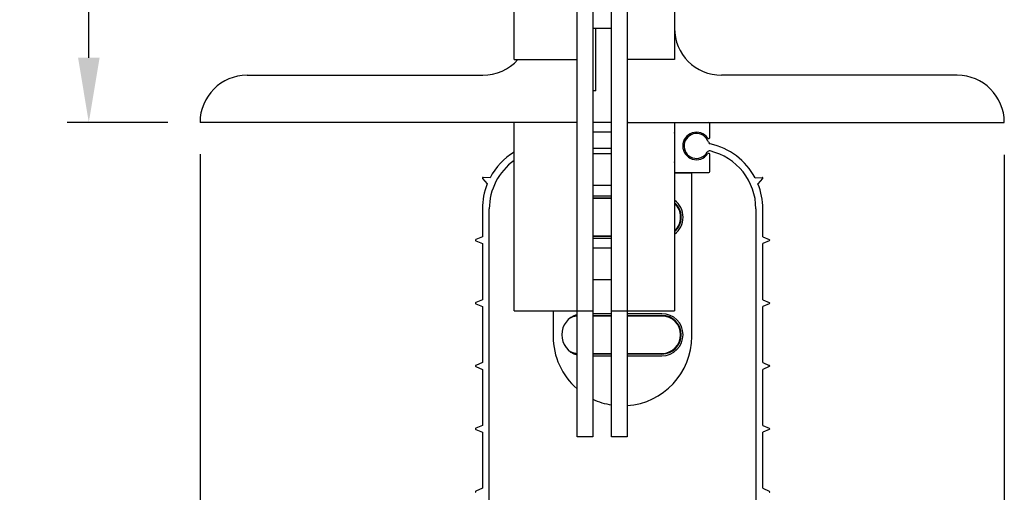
# Model space of a CAD drawing. Header units: inches. Extents: x 144.9 to 238.4, y 214.8 to 247.7.
# Tile 69 of 256: x 146.5 to 147.9, y 236 to 236.7. Entities that reach past the tile are written whole.
import ezdxf

# ---------------------------------------------------------------- set-up
doc = ezdxf.new("R2010")
doc.units = ezdxf.units.IN
doc.header["$LTSCALE"] = 0.25
doc.header["$MEASUREMENT"] = 0
doc.layers.add('ANNOTATIONS', color=1, linetype='Continuous')
doc.layers.add('DETAILS', color=4, linetype='Continuous')
doc.styles.add('ARIAL', font='arial.ttf', dxfattribs={"height": 0.09375})
doc.dimstyles.new('STANDARD$0', dxfattribs={"dimtxt": 0.09375, "dimasz": 0.09375, "dimexe": 0.03125, "dimexo": 0.046875, "dimgap": 0.09, "dimtad": 0, "dimtih": 1, "dimtoh": 1, "dimdec": 4, "dimzin": 0, "dimdsep": 46, "dimtxsty": 'ARIAL', "dimcen": 0.09, "dimadec": 0, "dimazin": 0, "dimtfac": 1, "dimtdec": 4, "dimtofl": 0, "dimtmove": 0, "dimatfit": 1, "dimfxl": 1, "dimtolj": 1, "dimtzin": 0, "dimarcsym": 0})

# ---------------------------------------------------------------- blocks, each defined once
blk = doc.blocks.new('*D53')
at = {"layer": 'ANNOTATIONS', "color": 0, "lineweight": -2, "transparency": 16777216}
for p, q in [((147.2709, 237.7976), (146.1668, 237.7976)), ((146.198, 237.7039), (146.198, 236.6729)), ((146.198, 235.3648), (146.198, 236.3958)), ((147.3369, 235.2711), (146.1668, 235.2711))]:
    blk.add_line(p, q, dxfattribs=at)
at = {"layer": 'ANNOTATIONS', "color": 0, "transparency": 16777216}
for points in [[(146.1824, 237.7039), (146.2136, 237.7039), (146.198, 237.7976)], [(146.1824, 235.3648), (146.2136, 235.3648), (146.198, 235.2711)]]:
    blk.add_solid(points, dxfattribs=at)
at = {"layer": 'defpoints', "color": 0, "transparency": 16777216}
for p in [(146.198, 237.7976), (147.3177, 237.7976), (147.3838, 235.2711)]:
    blk.add_point(p, dxfattribs=at)
at = {"layer": 'ANNOTATIONS', "color": 0, "transparency": 16777216, "insert": (146.198, 236.5343), "char_height": 0.09375, "attachment_point": 5, "style": 'ARIAL'}
blk.add_mtext('\\A1;13 7/8"', dxfattribs=at)
blk = doc.blocks.new('*D54')
at = {"layer": 'ANNOTATIONS', "color": 0, "lineweight": -2, "transparency": 16777216}
for p, q in [((147.2709, 237.7976), (146.5785, 237.7976)), ((146.6097, 237.7039), (146.6097, 237.2966)), ((146.6097, 236.6156), (146.6097, 237.0229)), ((146.7241, 236.5219), (146.5785, 236.5219))]:
    blk.add_line(p, q, dxfattribs=at)
at = {"layer": 'ANNOTATIONS', "color": 0, "transparency": 16777216}
for points in [[(146.5941, 237.7039), (146.6254, 237.7039), (146.6097, 237.7976)], [(146.5941, 236.6156), (146.6254, 236.6156), (146.6097, 236.5219)]]:
    blk.add_solid(points, dxfattribs=at)
at = {"layer": 'defpoints', "color": 0, "transparency": 16777216}
for p in [(147.3177, 237.7976), (146.6097, 236.5219), (146.771, 236.5219)]:
    blk.add_point(p, dxfattribs=at)
at = {"layer": 'ANNOTATIONS', "color": 0, "transparency": 16777216, "insert": (146.6097, 237.1597), "char_height": 0.09375, "attachment_point": 5, "style": 'ARIAL'}
blk.add_mtext('\\A1;7"', dxfattribs=at)
blk = doc.blocks.new('*D55')
at = {"layer": 'ANNOTATIONS', "color": 0, "lineweight": -2, "transparency": 16777216}
for p, q in [((146.771, 236.4758), (146.771, 235.0966)), ((147.9374, 236.475), (147.9374, 235.0966)), ((146.8647, 235.1278), (147.028, 235.1278)), ((147.8436, 235.1278), (147.6804, 235.1278))]:
    blk.add_line(p, q, dxfattribs=at)
at = {"layer": 'ANNOTATIONS', "color": 0, "transparency": 16777216}
for points in [[(146.8647, 235.1434), (146.8647, 235.1122), (146.771, 235.1278)], [(147.8436, 235.1434), (147.8436, 235.1122), (147.9374, 235.1278)]]:
    blk.add_solid(points, dxfattribs=at)
at = {"layer": 'defpoints', "color": 0, "transparency": 16777216}
for p in [(146.771, 236.5227), (147.9374, 236.5219), (147.9374, 235.1278)]:
    blk.add_point(p, dxfattribs=at)
at = {"layer": 'ANNOTATIONS', "color": 0, "transparency": 16777216, "insert": (147.3542, 235.1278), "char_height": 0.09375, "attachment_point": 5, "style": 'ARIAL'}
blk.add_mtext('\\A1;6 13/32"', dxfattribs=at)

msp = doc.modelspace()

# ---------------------------------------------------------------- linework, layer by layer
at = {"layer": 'DETAILS'}
for p, q in [((147.31773, 236.06624), (147.31773, 237.79762)), ((147.34051, 237.79762), (147.34051, 236.06624)), ((147.36785, 236.06624), (147.36785, 237.79762)), ((147.39063, 237.79762), (147.39063, 236.06624)), ((147.45897, 237.25087), (147.45897, 236.61299)), ((147.2266, 236.61299), (147.2266, 236.88637)), ((147.34051, 236.65856), (147.36785, 236.65856)), ((147.34507, 236.56743), (147.34507, 236.65856)), ((147.2266, 236.61299), (147.31773, 236.61299)), ((147.45897, 236.61299), (147.39063, 236.61299)), ((146.83932, 236.59021), (147.18104, 236.59021)), ((147.86904, 236.59021), (147.52732, 236.59021)), ((147.34507, 236.56743), (147.34051, 236.56743)), ((147.31773, 236.52187), (146.77098, 236.52187)), ((147.2266, 236.24849), (147.2266, 236.52187)), ((147.36785, 236.52187), (147.34051, 236.52187)), ((147.39063, 236.52187), (147.93738, 236.52187)), ((147.45897, 236.52187), (147.45897, 236.24849)), ((147.51047, 236.5004), (147.51047, 236.52005)), ((147.34051, 236.5082), (147.36785, 236.5082)), ((147.4592, 236.50638), (147.4592, 236.46446)), ((147.36785, 236.48416), (147.34051, 236.48416)), ((147.36785, 236.47631), (147.34051, 236.47631)), ((147.51047, 236.45079), (147.51047, 236.475)), ((147.45897, 236.44897), (147.50864, 236.44897)), ((147.48401, 236.44829), (147.45897, 236.44829)), ((147.48401, 236.21151), (147.48401, 236.44829)), ((147.18067, 236.44038), (147.18751, 236.43269)), ((147.19167, 236.44161), (147.18138, 236.4419)), ((147.57592, 236.44161), (147.58621, 236.4419)), ((147.58692, 236.44038), (147.58007, 236.43269)), ((147.34051, 236.43074), (147.36785, 236.43074)), ((147.36785, 236.41494), (147.34051, 236.41494)), ((147.34051, 236.41243), (147.36785, 236.41243)), ((147.36785, 236.41152), (147.34051, 236.41152)), ((147.18047, 236.39657), (147.18047, 236.35593)), ((147.1905, 235.48434), (147.1905, 236.39657)), ((147.57709, 236.39657), (147.57709, 235.48434)), ((147.58712, 236.35593), (147.58712, 236.39657)), ((147.18047, 236.35593), (147.17102, 236.35185)), ((147.17102, 236.35017), (147.18047, 236.34609)), ((147.18047, 236.34609), (147.18047, 236.2648)), ((147.34051, 236.35737), (147.36785, 236.35737)), ((147.36785, 236.35646), (147.34051, 236.35646)), ((147.34051, 236.35395), (147.36785, 236.35395)), ((147.58712, 236.35593), (147.59657, 236.35185)), ((147.59657, 236.35017), (147.58712, 236.34609)), ((147.58712, 236.2648), (147.58712, 236.34609)), ((147.36785, 236.33962), (147.34051, 236.33962)), ((147.34051, 236.29406), (147.36785, 236.29406)), ((147.18047, 236.2648), (147.17102, 236.26072)), ((147.58712, 236.2648), (147.59657, 236.26072)), ((147.17102, 236.25905), (147.18047, 236.25496)), ((147.18047, 236.25496), (147.18047, 236.17368)), ((147.2266, 236.24849), (147.34051, 236.24849)), ((147.2831, 236.24849), (147.2831, 236.21151)), ((147.36785, 236.24849), (147.45897, 236.24849)), ((147.59657, 236.25905), (147.58712, 236.25496)), ((147.58712, 236.17368), (147.58712, 236.25496)), ((147.36785, 236.24453), (147.34051, 236.24453)), ((147.34051, 236.24202), (147.36785, 236.24202)), ((147.36785, 236.24111), (147.34051, 236.24111)), ((147.44096, 236.24453), (147.39063, 236.24453)), ((147.39063, 236.24202), (147.44096, 236.24202)), ((147.44096, 236.24111), (147.39063, 236.24111)), ((147.44096, 236.24202), (147.44096, 236.24111)), ((147.34051, 236.18697), (147.36785, 236.18697)), ((147.36785, 236.18606), (147.34051, 236.18606)), ((147.34051, 236.18355), (147.36785, 236.18355)), ((147.39063, 236.18697), (147.44096, 236.18697)), ((147.44096, 236.18606), (147.39063, 236.18606)), ((147.39063, 236.18355), (147.44096, 236.18355)), ((147.44096, 236.18697), (147.44096, 236.18606)), ((147.18047, 236.17368), (147.17102, 236.1696)), ((147.17102, 236.16792), (147.18047, 236.16384)), ((147.18047, 236.16384), (147.18047, 236.08255)), ((147.58712, 236.17368), (147.59657, 236.1696)), ((147.59657, 236.16792), (147.58712, 236.16384)), ((147.58712, 236.08255), (147.58712, 236.16384)), ((147.18047, 236.08255), (147.17102, 236.07847)), ((147.17102, 236.0768), (147.18047, 236.07271)), ((147.58712, 236.08255), (147.59657, 236.07847)), ((147.59657, 236.0768), (147.58712, 236.07271)), ((147.18047, 236.07271), (147.18047, 235.99143)), ((147.34051, 236.06624), (147.31773, 236.06624)), ((147.39063, 236.06624), (147.36785, 236.06624)), ((147.58712, 235.99143), (147.58712, 236.07271)), ((147.18047, 235.99143), (147.17102, 235.98735)), ((147.58712, 235.99143), (147.59657, 235.98735))]:
    msp.add_line(p, q, dxfattribs=at)
at = {"layer": 'DETAILS', "flags": 128}
for points in [[(147.31773, 236.24101), (147.31169, 236.23979), (147.30696, 236.23773)], [(147.31107, 236.24054), (147.31141, 236.24065), (147.31773, 236.24193)], [(147.30696, 236.19035), (147.31169, 236.18829), (147.31773, 236.18707)], [(147.31773, 236.18615), (147.31141, 236.18743), (147.31107, 236.18754)]]:
    msp.add_lwpolyline(points, dxfattribs=at)
at = {"layer": 'DETAILS'}
for centre, radius, start, end in [((147.52732, 236.65856), 0.06834, 180, 270), ((147.18104, 236.65856), 0.06834, 270, 318.18969), ((146.83932, 236.52187), 0.06834, 90, 180), ((147.86904, 236.52187), 0.06834, 0, 90), ((147.39245, 236.52369), 0.00182, 180, 270), ((147.50864, 236.52005), 0.00182, 0, 90), ((147.45738, 236.50638), 0.00182, 0, 28.95502), ((147.49098, 236.4877), 0.01993, 35.71437, 324.28563), ((147.49098, 236.4877), 0.01804, 17.40474, 330.05294), ((147.50864, 236.5004), 0.00182, 215.71437, 0), ((147.51167, 236.49418), 0.00364, 197.40474, 258.02995), ((147.49098, 236.39657), 0.09614, 27.93396, 78.02995), ((147.27661, 236.39657), 0.09614, 121.34179, 152.06604), ((147.50977, 236.47687), 0.00364, 76.8282, 150.05294), ((147.50864, 236.475), 0.00182, 0, 144.28563), ((147.49098, 236.39657), 0.08611, 0, 76.8282), ((147.27661, 236.39657), 0.08611, 125.49894, 180), ((147.45738, 236.46446), 0.00182, 331.04498, 0), ((147.50864, 236.45079), 0.00182, 270, 0), ((147.18135, 236.44099), 0.000911, 88.36434, 221.63566), ((147.27661, 236.39657), 0.09614, 157.93396, 180), ((147.49098, 236.39657), 0.09614, 0, 22.06604), ((147.58624, 236.44099), 0.000911, 318.36434, 91.63566), ((147.44096, 236.38444), 0.03049, 306.20712, 53.79288), ((147.44096, 236.38444), 0.02798, 310.06962, 49.93038), ((147.44096, 236.38444), 0.02707, 311.71192, 48.28808), ((147.17138, 236.35101), 0.000911, 113.36434, 246.63566), ((147.59621, 236.35101), 0.000911, 293.36434, 66.63566), ((147.17138, 236.25988), 0.000911, 113.36434, 246.63566), ((147.59621, 236.25988), 0.000911, 293.36434, 66.63566), ((147.32616, 236.21404), 0.03049, 106.04266, 253.95734), ((147.44096, 236.21404), 0.03049, 270, 90), ((147.44096, 236.21404), 0.02798, 270, 90), ((147.44096, 236.21404), 0.02707, 270, 90), ((147.38356, 236.21151), 0.10045, 180, 229.05597), ((147.38356, 236.21151), 0.10045, 274.03655, 0), ((147.17138, 236.16876), 0.000911, 113.36434, 246.63566), ((147.59621, 236.16876), 0.000911, 293.36434, 66.63566), ((147.38356, 236.21151), 0.10045, 244.62533, 261.00241), ((147.17138, 236.07763), 0.000911, 113.36434, 246.63566), ((147.59621, 236.07763), 0.000911, 293.36434, 66.63566), ((147.17138, 235.98651), 0.000911, 113.36434, 246.63566), ((147.59621, 235.98651), 0.000911, 293.36434, 66.63566)]:
    msp.add_arc(centre, radius, start, end, dxfattribs=at)

# ---------------------------------------------------------------- dimensions: what is measured, and where the dimension line sits
at = {"layer": 'ANNOTATIONS'}
for base, p1, p2, text, picture, middle in [((146.19802, 237.79762), (147.38379, 235.27107), (147.31773, 237.79762), '13 7/8"', '*D53', (146.19802, 236.53435)), ((146.60975, 236.52187), (147.31773, 237.79762), (146.77098, 236.52187), '7"', '*D54', (146.60975, 237.15974))]:
    dim = msp.add_linear_dim(base=base, p1=p1, p2=p2, angle=90, text=text, dimstyle='STANDARD$0', override={"dimpost": ''}, dxfattribs=at)
    dim.commit()
    dim.dimension.update_dxf_attribs({"geometry": picture, "text_midpoint": middle, "dimtype": 160})
dim = msp.add_linear_dim(base=(147.93738, 235.12781), p1=(146.77098, 236.52272), p2=(147.93738, 236.52187), text='6 13/32"', dimstyle='STANDARD$0', dxfattribs=at)
dim.commit()
dim.dimension.update_dxf_attribs({"geometry": '*D55', "text_midpoint": (147.35418, 235.12781), "dimtype": 160})

doc.saveas('drawing.dxf')
